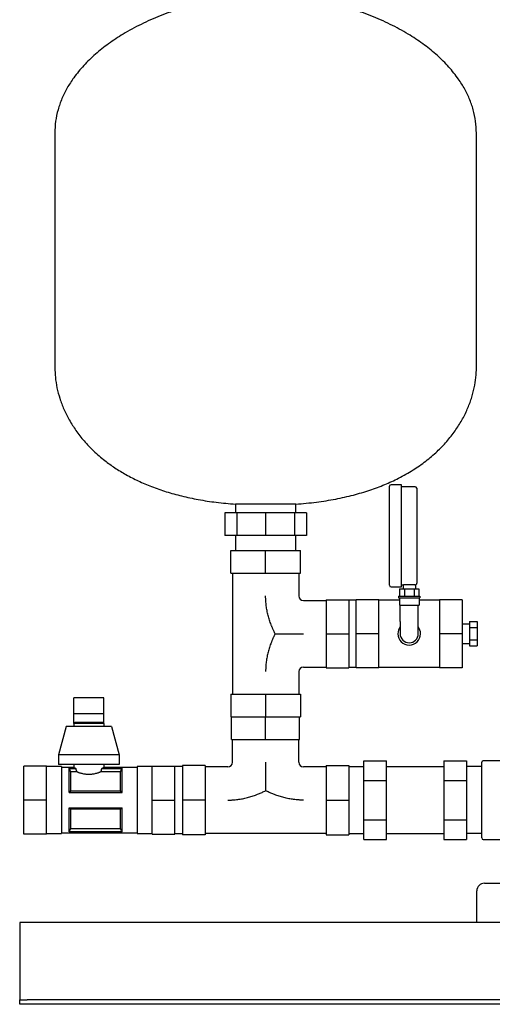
# Model space of a CAD drawing. Header units: millimetres. Extents: x 16 to 1336, y 13 to 1187.
# Tile 1 of 4: x 16 to 328, y 13 to 664. Entities that reach past the tile are written whole.
import ezdxf

# ---------------------------------------------------------------- set-up
doc = ezdxf.new("R2010")
doc.units = ezdxf.units.MM

msp = doc.modelspace()

# ---------------------------------------------------------------- linework, layer by layer
at = {"color": 7, "linetype": 'Continuous', "lineweight": 25}
for p, q in [((38.95, 588.74), (38.95, 433.74)), ((317.95, 433.74), (317.95, 588.74)), ((260.45, 322.54), (260.45, 355.29)), ((268.45, 356.29), (261.45, 356.29)), ((268.45, 322.54), (268.45, 356.29)), ((277.45, 354.94), (268.45, 354.94)), ((278.45, 353.94), (278.45, 322.54)), ((158.45, 343.43), (158.45, 337.74)), ((178.45, 343.43), (158.45, 343.43)), ((198.45, 343.43), (178.45, 343.43)), ((198.45, 337.74), (198.45, 343.43)), ((151.4, 337.74), (151.4, 322.74)), ((159.32, 337.74), (151.4, 337.74)), ((159.32, 337.74), (159.32, 322.74)), ((178.45, 337.74), (159.32, 337.74)), ((178.45, 337.74), (178.45, 322.74)), ((197.59, 337.74), (178.45, 337.74)), ((197.59, 337.74), (197.59, 322.74)), ((205.51, 337.74), (197.59, 337.74)), ((205.51, 337.74), (205.51, 322.74)), ((159.32, 322.74), (151.4, 322.74)), ((158.45, 322.74), (158.45, 312.74)), ((178.45, 322.74), (159.32, 322.74)), ((197.59, 322.74), (178.45, 322.74)), ((205.51, 322.74), (197.59, 322.74)), ((198.45, 312.74), (198.45, 322.74)), ((260.45, 289.79), (260.45, 322.54)), ((268.45, 288.79), (268.45, 322.54)), ((278.45, 322.54), (278.45, 291.13)), ((155.45, 297.74), (155.45, 312.74)), ((155.45, 312.74), (178.45, 312.74)), ((178.45, 297.74), (178.45, 312.74)), ((178.45, 312.74), (201.45, 312.74)), ((201.45, 297.74), (201.45, 312.74)), ((155.45, 297.74), (178.45, 297.74)), ((156.45, 297.74), (156.45, 217.74)), ((178.45, 297.74), (201.45, 297.74)), ((200.45, 297.74), (200.45, 282.74)), ((261.45, 288.79), (268.45, 288.79)), ((267.1, 287.54), (267.1, 282.54)), ((267.1, 287.54), (270.28, 287.54)), ((268.45, 290.14), (269.35, 290.14)), ((269.35, 290.14), (269.35, 287.54)), ((270.28, 287.54), (270.28, 282.54)), ((270.28, 287.54), (276.63, 287.54)), ((276.63, 287.54), (276.63, 282.54)), ((276.63, 287.54), (279.81, 287.54)), ((277.55, 290.14), (277.55, 287.54)), ((279.81, 287.54), (279.81, 282.54)), ((218.45, 280.24), (218.45, 257.74)), ((218.45, 280.24), (233.45, 280.24)), ((233.45, 280.24), (233.45, 257.74)), ((253.45, 280.24), (238.45, 280.24)), ((238.45, 257.74), (238.45, 280.24)), ((253.45, 257.74), (253.45, 280.24)), ((266.45, 282.54), (266.45, 281.54)), ((266.45, 282.54), (280.45, 282.54)), ((266.45, 281.54), (280.45, 281.54)), ((266.95, 281.54), (266.95, 276.54)), ((279.95, 281.54), (279.95, 276.54)), ((280.45, 282.54), (280.45, 281.54)), ((308.45, 280.24), (293.45, 280.24)), ((293.45, 280.24), (293.45, 257.74)), ((308.45, 280.24), (308.45, 257.74)), ((203.45, 279.74), (218.45, 279.74)), ((238.45, 279.89), (233.45, 279.89)), ((266.95, 279.89), (253.45, 279.89)), ((266.95, 276.54), (279.95, 276.54)), ((267.45, 265.74), (267.45, 276.54)), ((279.45, 265.74), (279.45, 276.54)), ((293.45, 279.89), (279.95, 279.89)), ((267.45, 265.74), (267.45, 257.74)), ((279.45, 257.74), (279.45, 265.74)), ((313.45, 264.09), (308.45, 264.09)), ((313.45, 265.82), (318.45, 265.82)), ((313.45, 265.82), (313.45, 261.78)), ((313.45, 261.78), (318.45, 261.78)), ((313.45, 261.78), (313.45, 253.7)), ((318.45, 265.82), (318.45, 261.78)), ((318.45, 261.78), (318.45, 253.7)), ((218.45, 257.74), (233.45, 257.74)), ((218.45, 257.74), (218.45, 235.24)), ((233.45, 257.74), (233.45, 235.24)), ((253.45, 257.74), (238.45, 257.74)), ((238.45, 235.24), (238.45, 257.74)), ((253.45, 235.24), (253.45, 257.74)), ((308.45, 257.74), (293.45, 257.74)), ((293.45, 257.74), (293.45, 235.24)), ((308.45, 257.74), (308.45, 235.24)), ((308.45, 251.39), (313.45, 251.39)), ((313.45, 253.7), (318.45, 253.7)), ((313.45, 253.7), (313.45, 249.66)), ((313.45, 249.66), (318.45, 249.66)), ((318.45, 253.7), (318.45, 249.66)), ((203.45, 235.74), (218.45, 235.74)), ((218.45, 235.24), (233.45, 235.24)), ((233.45, 235.59), (238.45, 235.59)), ((253.45, 235.24), (238.45, 235.24)), ((253.45, 235.59), (293.45, 235.59)), ((308.45, 235.24), (293.45, 235.24)), ((200.45, 232.74), (200.45, 217.74)), ((71.45, 215.43), (51.45, 215.43)), ((51.45, 204.98), (51.45, 215.43)), ((71.45, 204.98), (71.45, 215.43)), ((155.45, 217.74), (155.45, 202.74)), ((155.45, 217.74), (178.45, 217.74)), ((178.45, 217.74), (178.45, 202.74)), ((178.45, 217.74), (201.45, 217.74)), ((201.45, 217.74), (201.45, 202.74)), ((51.45, 198.39), (51.45, 204.98)), ((51.45, 204.98), (71.45, 204.98)), ((71.45, 198.39), (71.45, 204.98)), ((155.45, 202.74), (178.45, 202.74)), ((155.95, 187.74), (155.95, 202.74)), ((178.45, 187.74), (178.45, 202.74)), ((178.45, 202.74), (201.45, 202.74)), ((200.95, 187.74), (200.95, 202.74)), ((46.45, 196.39), (41.45, 177.64)), ((76.45, 196.39), (46.45, 196.39)), ((52.45, 199.39), (51.45, 198.39)), ((51.45, 198.39), (51.45, 196.39)), ((71.45, 198.39), (51.45, 198.39)), ((52.45, 199.39), (70.45, 199.39)), ((70.45, 199.39), (71.45, 198.39)), ((71.45, 198.39), (71.45, 196.39)), ((76.45, 196.39), (81.45, 177.64)), ((155.95, 187.74), (178.45, 187.74)), ((156.45, 172.74), (156.45, 187.74)), ((178.45, 187.74), (200.95, 187.74)), ((200.45, 172.74), (200.45, 187.74)), ((41.45, 177.64), (41.45, 171.39)), ((81.45, 177.64), (41.45, 177.64)), ((81.45, 177.64), (81.45, 171.39)), ((33.45, 170.24), (18.45, 170.24)), ((18.45, 147.74), (18.45, 170.24)), ((33.45, 147.74), (33.45, 170.24)), ((43.45, 169.89), (33.45, 169.89)), ((81.45, 171.39), (41.45, 171.39)), ((43.45, 169.89), (43.45, 147.74)), ((51.45, 169.39), (43.45, 169.39)), ((51.45, 171.39), (51.45, 169.39)), ((71.45, 171.39), (71.45, 169.39)), ((93.45, 169.39), (71.45, 169.39)), ((103.45, 169.89), (93.45, 169.89)), ((93.45, 169.89), (93.45, 147.74)), ((103.45, 170.24), (118.45, 170.24)), ((103.45, 147.74), (103.45, 170.24)), ((118.45, 147.74), (118.45, 170.24)), ((123.45, 169.89), (118.45, 169.89)), ((138.45, 170.74), (123.45, 170.74)), ((123.45, 170.74), (123.45, 147.74)), ((138.45, 170.74), (138.45, 147.74)), ((153.45, 169.74), (138.45, 169.74)), ((218.45, 169.74), (203.45, 169.74)), ((218.45, 170.74), (218.45, 147.74)), ((218.45, 170.74), (233.45, 170.74)), ((233.45, 170.74), (233.45, 147.74)), ((233.45, 169.89), (243.45, 169.89)), ((243.45, 173.72), (258.45, 173.72)), ((243.45, 160.73), (243.45, 173.72)), ((258.45, 160.73), (258.45, 173.72)), ((258.45, 169.89), (296.45, 169.89)), ((296.45, 173.72), (296.45, 160.73)), ((296.45, 173.72), (311.45, 173.72)), ((311.45, 173.72), (311.45, 160.73)), ((321.45, 169.89), (311.45, 169.89)), ((321.45, 147.74), (321.45, 172.74)), ((347.45, 173.74), (322.45, 173.74)), ((48.45, 168.8), (52.79, 168.8)), ((48.45, 152.74), (48.45, 168.8)), ((48.48, 168.74), (52.79, 168.74)), ((49.39, 166.42), (49.39, 153.82)), ((53.52, 166.42), (49.39, 166.42)), ((52.79, 168.74), (52.79, 168.8)), ((82.52, 166.42), (69.39, 166.42)), ((70.12, 168.8), (83.45, 168.8)), ((70.12, 168.8), (70.12, 168.74)), ((70.12, 168.74), (83.43, 168.74)), ((82.52, 153.82), (82.52, 166.42)), ((83.45, 152.74), (83.45, 168.8)), ((243.45, 160.73), (258.45, 160.73)), ((243.45, 134.75), (243.45, 160.73)), ((258.45, 134.75), (258.45, 160.73)), ((296.45, 160.73), (296.45, 134.75)), ((296.45, 160.73), (311.45, 160.73)), ((311.45, 160.73), (311.45, 134.75)), ((48.45, 152.74), (83.45, 152.74)), ((49.39, 153.82), (82.52, 153.82)), ((33.45, 147.74), (18.45, 147.74)), ((18.45, 125.24), (18.45, 147.74)), ((33.45, 125.24), (33.45, 147.74)), ((43.45, 147.74), (43.45, 125.59)), ((93.45, 147.74), (93.45, 125.59)), ((103.45, 147.74), (118.45, 147.74)), ((103.45, 125.24), (103.45, 147.74)), ((118.45, 125.24), (118.45, 147.74)), ((138.45, 147.74), (123.45, 147.74)), ((123.45, 147.74), (123.45, 124.74)), ((138.45, 147.74), (138.45, 124.74)), ((218.45, 147.74), (233.45, 147.74)), ((218.45, 147.74), (218.45, 124.74)), ((233.45, 147.74), (233.45, 124.74)), ((321.45, 122.74), (321.45, 147.74)), ((48.45, 142.74), (83.45, 142.74)), ((48.45, 126.67), (48.45, 142.74)), ((49.39, 141.66), (49.39, 129.05)), ((82.52, 141.66), (49.39, 141.66)), ((82.52, 129.05), (82.52, 141.66)), ((83.45, 126.67), (83.45, 142.74)), ((243.45, 134.75), (258.45, 134.75)), ((243.45, 121.76), (243.45, 134.75)), ((258.45, 121.76), (258.45, 134.75)), ((296.45, 134.75), (311.45, 134.75)), ((296.45, 134.75), (296.45, 121.76)), ((311.45, 134.75), (311.45, 121.76)), ((33.45, 125.24), (18.45, 125.24)), ((33.45, 125.59), (43.45, 125.59)), ((43.45, 126.09), (93.45, 126.09)), ((48.45, 126.67), (83.45, 126.67)), ((83.43, 126.74), (48.48, 126.74)), ((49.39, 129.05), (82.52, 129.05)), ((93.45, 125.59), (103.45, 125.59)), ((103.45, 125.24), (118.45, 125.24)), ((118.45, 125.59), (123.45, 125.59)), ((138.45, 124.74), (123.45, 124.74)), ((218.45, 125.74), (138.45, 125.74)), ((218.45, 124.74), (233.45, 124.74)), ((233.45, 125.59), (243.45, 125.59)), ((258.45, 125.59), (296.45, 125.59)), ((321.45, 125.59), (311.45, 125.59)), ((243.45, 121.76), (258.45, 121.76)), ((296.45, 121.76), (311.45, 121.76)), ((322.45, 121.74), (347.45, 121.74)), ((323.2, 92.74), (343.4, 92.74)), ((318.2, 66.74), (318.2, 87.74)), ((815.7, 66.74), (15.7, 66.74)), ((15.7, 66.74), (15.7, 61.74)), ((15.7, 61.74), (15.7, 17.74)), ((15.7, 17.74), (15.7, 15.74)), ((15.7, 12.74), (15.7, 15.74)), ((15.7, 15.74), (20.7, 15.74)), ((810.7, 15.74), (20.7, 15.74)), ((20.7, 12.74), (15.7, 12.74)), ((810.7, 12.74), (20.7, 12.74))]:
    msp.add_line(p, q, dxfattribs=at)
at = {"color": 7, "linetype": 'Continuous', "lineweight": 25, "flags": 128}
for points in [[(48.45, 168.8), (48.47, 168.77), (48.48, 168.74)], [(83.43, 168.74), (83.44, 168.78), (83.45, 168.8)], [(48.48, 126.74), (48.47, 126.7), (48.45, 126.67)], [(83.45, 126.67), (83.44, 126.71), (83.43, 126.74)]]:
    msp.add_lwpolyline(points, dxfattribs=at)
at = {"color": 7, "linetype": 'Continuous', "lineweight": 25}
for centre, radius, start, end in [((261.45, 355.29), 1, 90, 180), ((277.45, 353.94), 1, 0, 90), ((261.45, 289.79), 1, 180, 270), ((203.45, 282.74), 3, 180, 270), ((273.45, 257.74), 7.5, 143.1301, 180), ((273.45, 257.74), 7.5, 0, 36.8699), ((273.45, 257.74), 7.5, 180, 0), ((273.45, 257.74), 6, 180, 270), ((273.45, 257.74), 6, 270, 0), ((203.45, 232.74), 3, 90, 180), ((153.45, 172.74), 3, 270, 0), ((203.45, 172.74), 3, 180, 270), ((322.45, 172.74), 1, 90, 180), ((322.45, 122.74), 1, 180, 270), ((323.2, 87.74), 5, 90, 180)]:
    msp.add_arc(centre, radius, start, end, dxfattribs=at)
for points, knots in [([(178.45, 679.74), (173.74, 679.63), (164.25, 679.4), (150.05, 677.64), (135.96, 674.92), (122.15, 671.18), (108.79, 666.48), (96.07, 660.88), (84.63, 654.67), (74.54, 648.03), (65.8, 641.11), (58.06, 633.62), (51.85, 626.11), (47.07, 618.73), (43.53, 611.64), (40.94, 604.25), (39.27, 596.59), (39.06, 591.37), (38.95, 588.74)], [0, 0, 0, 0, 0.077758, 0.156431, 0.235453, 0.314225, 0.392144, 0.468629, 0.543151, 0.606406, 0.667613, 0.726675, 0.78365, 0.827907, 0.87124, 0.914018, 0.956734, 1, 1, 1, 1]), ([(317.95, 588.74), (317.85, 591.37), (317.64, 596.59), (315.97, 604.25), (313.38, 611.64), (309.84, 618.73), (305.06, 626.11), (298.85, 633.62), (291.11, 641.11), (282.37, 648.03), (272.28, 654.67), (260.84, 660.88), (248.12, 666.48), (234.76, 671.18), (220.95, 674.92), (206.86, 677.64), (192.66, 679.4), (183.17, 679.63), (178.45, 679.74)], [0, 0, 0, 0, 0.043266, 0.085982, 0.12876, 0.172093, 0.21635, 0.273325, 0.332387, 0.393594, 0.456849, 0.531371, 0.607856, 0.685775, 0.764547, 0.843569, 0.922242, 1, 1, 1, 1]), ([(38.95, 433.74), (39.03, 431.57), (39.17, 427.1), (40.31, 420.28), (42.18, 413.25), (44.9, 406.1), (48.47, 398.95), (52.94, 391.89), (58.32, 385.01), (64.68, 378.35), (71.55, 372.46), (78.75, 367.29), (86.14, 362.79), (94.27, 358.63), (103.15, 354.85), (112.75, 351.52), (123.07, 348.67), (134.13, 346.34), (146, 344.5), (154.22, 343.8), (158.45, 343.43)], [0, 0, 0, 0, 0.039555, 0.081422, 0.125557, 0.17196, 0.2207, 0.27098, 0.323857, 0.379618, 0.438622, 0.488458, 0.540897, 0.596213, 0.654698, 0.716662, 0.781214, 0.849742, 0.922564, 1, 1, 1, 1]), ([(198.45, 343.43), (203.02, 343.83), (211.85, 344.6), (224.57, 346.66), (236.34, 349.28), (247.2, 352.48), (257.16, 356.2), (266.75, 360.6), (275.88, 365.75), (284.41, 371.68), (291.87, 378.01), (298.33, 384.7), (303.82, 391.66), (308.37, 398.82), (311.98, 406.03), (314.71, 413.21), (316.59, 420.25), (317.74, 427.08), (317.88, 431.56), (317.95, 433.74)], [0, 0, 0, 0, 0.08342, 0.161488, 0.234609, 0.303181, 0.367595, 0.428228, 0.495317, 0.558205, 0.617391, 0.673312, 0.727386, 0.778747, 0.827619, 0.874143, 0.918387, 0.960355, 1, 1, 1, 1]), ([(269.35, 290.14), (269.36, 290.14), (269.36, 290.14), (269.37, 290.14), (269.39, 290.14), (269.43, 290.15), (269.5, 290.16), (269.66, 290.18), (269.94, 290.21), (270.38, 290.25), (270.93, 290.3), (271.57, 290.35), (272.26, 290.38), (273, 290.4), (273.75, 290.4), (274.49, 290.39), (275.2, 290.35), (275.85, 290.31), (276.42, 290.26), (276.81, 290.23), (277.07, 290.2), (277.23, 290.18), (277.36, 290.16), (277.42, 290.16), (277.45, 290.15)], [0, 0, 0, 0, 0.015612, 0.031194, 0.046779, 0.062398, 0.09373, 0.125082, 0.187508, 0.250019, 0.312569, 0.374947, 0.437574, 0.499871, 0.562544, 0.624823, 0.687505, 0.749817, 0.812454, 0.874834, 0.90614, 0.937441, 0.968727, 1, 1, 1, 1]), ([(277.55, 290.14), (277.67, 290.16), (277.91, 290.21), (278.21, 290.45), (278.42, 290.77), (278.44, 291.02), (278.45, 291.13)], [0, 0, 0, 0, 0.241358, 0.5, 0.758642, 1, 1, 1, 1]), ([(184.7, 257.74), (184.6, 257.95), (184.38, 258.38), (184.07, 259.03), (183.77, 259.69), (183.47, 260.34), (183.18, 261), (182.9, 261.66), (182.62, 262.33), (182.35, 263), (181.79, 264.45), (180.99, 266.72), (180.09, 269.84), (179.37, 273), (178.85, 276.22), (178.61, 278.65), (178.51, 280.29), (178.48, 281.09), (178.46, 281.91), (178.46, 282.46), (178.45, 282.74)], [0, 0, 0, 0, 0.027887, 0.055741, 0.083568, 0.11137, 0.139153, 0.16692, 0.194677, 0.222426, 0.250174, 0.375098, 0.498817, 0.624405, 0.748764, 0.874334, 0.905749, 0.93716, 0.967425, 1, 1, 1, 1]), ([(184.7, 257.74), (184.6, 257.52), (184.39, 257.1), (184.08, 256.45), (183.77, 255.8), (183.47, 255.15), (183.18, 254.49), (182.9, 253.83), (182.63, 253.17), (182.36, 252.5), (181.79, 251.05), (180.99, 248.77), (180.09, 245.64), (179.37, 242.47), (178.84, 239.25), (178.61, 236.81), (178.51, 235.18), (178.48, 234.36), (178.46, 233.55), (178.46, 233), (178.45, 232.74)], [0, 0, 0, 0, 0.0277889, 0.0555401, 0.0832562, 0.1109398, 0.1385942, 0.1662227, 0.1938292, 0.2214178, 0.2489931, 0.374372, 0.4991261, 0.6245386, 0.7494808, 0.8747271, 0.90605, 0.9373686, 0.9696892, 1, 1, 1, 1]), ([(184.7, 257.74), (184.93, 257.74), (185.37, 257.74), (186.04, 257.74), (186.71, 257.74), (187.37, 257.74), (188.03, 257.74), (188.69, 257.74), (189.92, 257.74), (191.7, 257.74), (194.05, 257.74), (196.39, 257.74), (198.75, 257.74), (201.1, 257.74), (202.67, 257.74), (203.45, 257.74)], [0, 0, 0, 0, 0.036186, 0.072163, 0.107943, 0.143536, 0.178954, 0.21421, 0.249318, 0.374945, 0.498887, 0.624562, 0.749161, 0.874764, 1, 1, 1, 1]), ([(51.45, 169.39), (51.46, 169.39), (51.46, 169.39), (51.47, 169.38), (51.49, 169.37), (51.52, 169.36), (51.56, 169.34), (51.6, 169.32), (51.66, 169.29), (51.72, 169.27), (51.81, 169.23), (51.94, 169.17), (52.1, 169.1), (52.3, 169.01), (52.53, 168.91), (52.71, 168.84), (52.79, 168.8)], [0, 0, 0, 0, 0.054384, 0.109024, 0.16393, 0.219112, 0.274579, 0.330339, 0.386404, 0.44278, 0.499478, 0.593107, 0.689943, 0.790017, 0.893361, 1, 1, 1, 1]), ([(70.12, 168.8), (70.17, 168.82), (70.27, 168.87), (70.4, 168.92), (70.53, 168.98), (70.65, 169.03), (70.76, 169.08), (70.86, 169.12), (70.95, 169.16), (71.04, 169.2), (71.13, 169.24), (71.24, 169.29), (71.34, 169.33), (71.4, 169.37), (71.45, 169.39), (71.45, 169.39), (71.45, 169.39)], [0, 0, 0, 0, 0.059469, 0.117923, 0.175366, 0.231802, 0.287238, 0.341677, 0.395125, 0.447587, 0.49907, 0.601196, 0.702298, 0.80243, 0.901645, 1, 1, 1, 1]), ([(178.45, 172.74), (178.46, 171.96), (178.46, 170.39), (178.45, 168.04), (178.46, 165.69), (178.45, 163.35), (178.46, 161), (178.45, 159.05), (178.45, 157.49), (178.45, 156.33), (178.45, 155.16), (178.45, 154.38), (178.45, 153.99)], [0, 0, 0, 0, 0.124809, 0.249986, 0.374405, 0.499906, 0.624024, 0.749851, 0.811595, 0.873822, 0.936604, 1, 1, 1, 1]), ([(69.39, 166.42), (69.33, 166.4), (69.19, 166.34), (68.98, 166.25), (68.77, 166.17), (68.55, 166.08), (68.32, 165.99), (68.08, 165.9), (67.63, 165.74), (66.93, 165.51), (65.94, 165.23), (64.89, 164.99), (63.78, 164.8), (62.64, 164.68), (61.47, 164.64), (60.3, 164.68), (59.15, 164.8), (58.04, 164.98), (56.99, 165.23), (55.99, 165.51), (55.23, 165.76), (54.66, 165.97), (54.25, 166.12), (53.87, 166.28), (53.63, 166.37), (53.52, 166.42)], [0, 0, 0, 0, 0.017904, 0.035755, 0.053569, 0.071363, 0.089151, 0.106951, 0.124778, 0.18776, 0.24984, 0.312663, 0.374317, 0.436894, 0.498936, 0.561218, 0.624086, 0.686097, 0.7493, 0.81136, 0.874338, 0.905734, 0.937085, 0.968478, 1, 1, 1, 1]), ([(153.45, 147.74), (153.72, 147.74), (154.26, 147.74), (155.08, 147.76), (155.91, 147.8), (157.54, 147.89), (159.98, 148.13), (163.19, 148.65), (166.36, 149.37), (169.48, 150.28), (171.92, 151.13), (173.73, 151.85), (174.93, 152.35), (176.11, 152.87), (177.29, 153.42), (178.07, 153.8), (178.45, 153.99)], [0, 0, 0, 0, 0.030407, 0.062829, 0.094236, 0.125656, 0.251228, 0.375965, 0.50118, 0.625191, 0.749827, 0.799705, 0.849639, 0.899653, 0.949768, 1, 1, 1, 1]), ([(203.45, 147.74), (203.17, 147.74), (202.63, 147.74), (201.81, 147.76), (201.01, 147.8), (199.38, 147.89), (196.95, 148.13), (193.73, 148.65), (190.56, 149.37), (187.42, 150.28), (184.97, 151.14), (183.15, 151.86), (181.96, 152.35), (180.78, 152.88), (179.61, 153.42), (178.84, 153.8), (178.45, 153.99)], [0, 0, 0, 0, 0.032464, 0.062643, 0.093941, 0.125284, 0.250529, 0.375084, 0.500882, 0.625335, 0.751013, 0.800723, 0.850452, 0.900224, 0.950066, 1, 1, 1, 1])]:
    msp.add_open_spline(points, degree=3, knots=knots, dxfattribs=at)
for points in [[(277.45, 290.15), (277.52, 290.14), (277.55, 290.14), (277.55, 290.14)], [(48.48, 168.74), (48.81, 167.93), (49.11, 167.16), (49.39, 166.42)], [(52.79, 168.74), (53.01, 167.94), (53.25, 167.16), (53.52, 166.42)], [(69.39, 166.42), (69.66, 167.16), (69.9, 167.94), (70.12, 168.74)], [(82.52, 166.42), (82.8, 167.16), (83.1, 167.93), (83.43, 168.74)], [(49.39, 153.82), (49.11, 153.48), (48.81, 153.12), (48.45, 152.74)], [(83.45, 152.74), (83.1, 153.12), (82.8, 153.48), (82.52, 153.82)], [(48.45, 142.74), (48.81, 142.36), (49.11, 142), (49.39, 141.66)], [(82.52, 141.66), (82.8, 142), (83.1, 142.36), (83.45, 142.74)], [(49.39, 129.05), (49.11, 128.32), (48.81, 127.54), (48.48, 126.74)], [(83.43, 126.74), (83.1, 127.54), (82.8, 128.32), (82.52, 129.05)]]:
    msp.add_open_spline(points, degree=3, dxfattribs=at)

doc.saveas('drawing.dxf')
